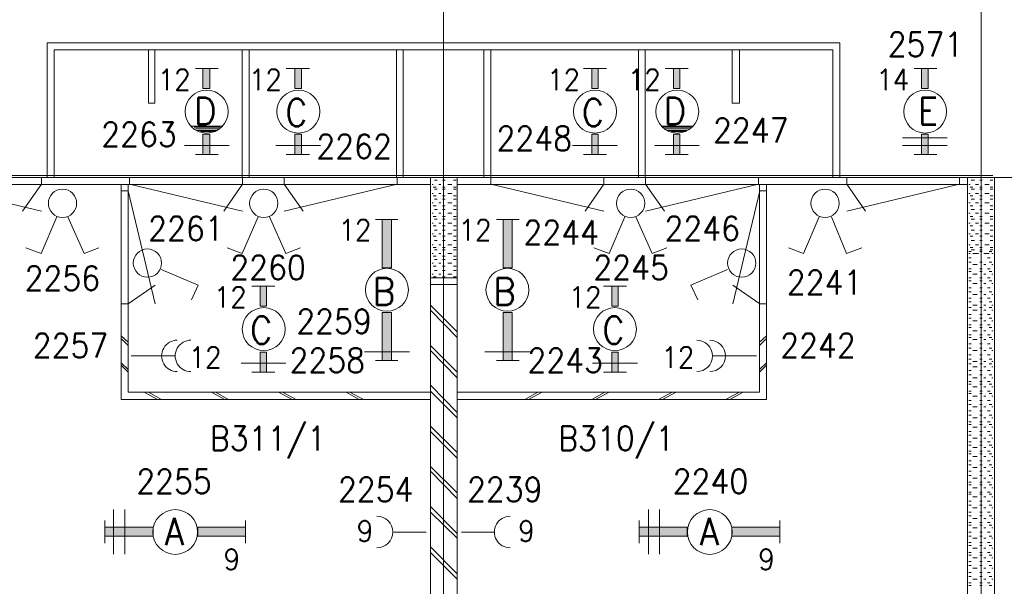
# Model space of a CAD drawing. Header units: metres. Extents: x -119 to 0, y 0 to 84.
# Tile 47 of 53: x -23.79 to -16.47, y 44.86 to 49.07. Entities that reach past the tile are written whole.
import ezdxf
from ezdxf.enums import TextEntityAlignment as Align

# ---------------------------------------------------------------- set-up
doc = ezdxf.new("R2010")
doc.units = ezdxf.units.M
doc.header["$MEASUREMENT"] = 0
doc.layers.add('Level 1', color=1, linetype='Continuous', lineweight=0)
doc.styles.add('Style-STANDARD', font='STANDARD.shx')

# ---------------------------------------------------------------- blocks, each defined once
blk = doc.blocks.new('FCADEL')
at = {"layer": 'Level 1', "color": 1, "linetype": 'Continuous', "lineweight": 0}
blk.add_circle((0, 0), 1, dxfattribs=at)
blk = doc.blocks.new('FCADE0')
at = {"layer": 'Level 1', "color": 1, "linetype": 'Continuous', "lineweight": 0}
blk.add_circle((0, 0), 1, dxfattribs=at)

msp = doc.modelspace()

# ---------------------------------------------------------------- linework, layer by layer
at = {"layer": 'Level 1', "color": 11, "linetype": 'Continuous', "lineweight": 0}
for p, q in [((-20.641, 62.0781), (-20.641, 35.362)), ((-16.6412, 62.0781), (-16.6412, 35.362)), ((-106.4536, 47.8994), (-6.9068, 47.8994))]:
    msp.add_line(p, q, dxfattribs=at)
at = {"layer": 'Level 1', "color": 1, "linetype": 'Continuous', "lineweight": 0}
for p, q in [((-23.5882, 47.8994), (-23.5882, 48.9013)), ((-23.5882, 48.9013), (-17.6937, 48.9013)), ((-17.6937, 47.8994), (-17.6937, 48.9013)), ((-23.5375, 47.8994), (-23.5375, 48.8506)), ((-23.5375, 48.8506), (-17.7444, 48.8506)), ((-22.8358, 48.8506), (-22.8358, 48.453)), ((-22.789, 48.453), (-22.789, 48.8506)), ((-22.138, 47.8994), (-22.138, 48.8506)), ((-22.0873, 47.8994), (-22.0873, 48.8506)), ((-20.9918, 47.8994), (-20.9918, 48.8506)), ((-20.9412, 47.8994), (-20.9412, 48.8506)), ((-20.3408, 47.8994), (-20.3408, 48.8506)), ((-20.2901, 47.8994), (-20.2901, 48.8506)), ((-19.1908, 47.8994), (-19.1908, 48.8506)), ((-19.1401, 47.8994), (-19.1401, 48.8506)), ((-18.4929, 48.453), (-18.4929, 48.8506)), ((-18.4384, 48.8506), (-18.4384, 48.453)), ((-17.7444, 47.8994), (-17.7444, 48.8506)), ((-22.3173, 48.7103), (-22.485, 48.7103)), ((-21.639, 48.7103), (-21.8105, 48.7103)), ((-19.4286, 48.7103), (-19.6001, 48.7103)), ((-18.8204, 48.7103), (-18.9919, 48.7103)), ((-17.1402, 48.7103), (-16.9725, 48.7103)), ((-22.8358, 48.453), (-22.789, 48.453)), ((-18.4384, 48.453), (-18.4929, 48.453)), ((-22.29, 48.2815), (-22.5161, 48.2815)), ((-22.3017, 48.2737), (-22.4966, 48.2737)), ((-18.7892, 48.2815), (-19.0231, 48.2815)), ((-18.8009, 48.2737), (-19.0036, 48.2737)), ((-22.3056, 48.262), (-22.485, 48.262)), ((-22.3251, 48.2503), (-22.4772, 48.2503)), ((-22.3368, 48.2425), (-22.4499, 48.2425)), ((-18.8126, 48.262), (-18.9919, 48.262)), ((-18.8321, 48.2503), (-18.9802, 48.2503)), ((-18.8438, 48.2425), (-18.9491, 48.2425)), ((-17.2259, 48.1957), (-16.8946, 48.1957)), ((-22.2354, 48.1372), (-22.5668, 48.1372)), ((-21.5571, 48.1372), (-21.8885, 48.1372)), ((-19.3506, 48.1372), (-19.682, 48.1372)), ((-18.7385, 48.1372), (-19.0699, 48.1372)), ((-17.2259, 48.1372), (-16.8946, 48.1372)), ((-22.3173, 48.071), (-22.485, 48.071)), ((-21.639, 48.071), (-21.8105, 48.071)), ((-19.4286, 48.071), (-19.6001, 48.071)), ((-18.8204, 48.071), (-18.9919, 48.071)), ((-17.1402, 48.071), (-16.9725, 48.071)), ((-36.585, 47.9154), (-16.5546, 47.9154)), ((-23.6318, 47.8996), (-23.6318, 47.8496)), ((-22.9759, 47.8996), (-22.9759, 47.8496)), ((-22.1359, 47.8996), (-22.1359, 47.8496)), ((-21.8261, 47.8996), (-21.8261, 47.8496)), ((-20.9861, 47.8996), (-20.9861, 47.8496)), ((-20.7384, 40.5196), (-20.7384, 47.8994)), ((-20.5396, 40.5196), (-20.5396, 47.8994)), ((-20.2879, 47.8996), (-20.2879, 47.8496)), ((-19.4478, 47.8996), (-19.4478, 47.8496)), ((-19.1381, 47.8996), (-19.1381, 47.8496)), ((-18.2981, 47.8996), (-18.2981, 47.8496)), ((-17.6422, 47.8996), (-17.6422, 47.8496)), ((-16.8022, 47.8996), (-16.8022, 47.8496)), ((-16.7425, 40.5664), (-16.7425, 47.8994)), ((-16.5437, 40.5196), (-16.5437, 47.8994)), ((-24.5355, 47.8487), (-20.7384, 47.8487)), ((-24.4718, 47.8496), (-23.6318, 47.6496)), ((-23.6318, 47.8496), (-23.7718, 47.6496)), ((-23.0385, 46.2504), (-23.0385, 47.8487)), ((-22.9879, 46.3049), (-22.9879, 47.8487)), ((-22.9759, 47.8496), (-22.1359, 47.6496)), ((-22.1359, 47.8496), (-22.2759, 47.6496)), ((-20.9861, 47.8496), (-21.8261, 47.6496)), ((-21.8261, 47.8496), (-21.6861, 47.6496)), ((-20.719, 47.8487), (-20.7267, 47.8487)), ((-20.6956, 47.8292), (-20.719, 47.8292)), ((-20.6878, 47.8799), (-20.7073, 47.8799)), ((-20.6605, 47.8487), (-20.6761, 47.8487)), ((-20.6293, 47.8799), (-20.6488, 47.8799)), ((-20.6293, 47.8292), (-20.6488, 47.8292)), ((-20.5786, 47.8487), (-20.6098, 47.8487)), ((-20.5474, 47.8799), (-20.5669, 47.8799)), ((-20.5474, 47.8292), (-20.5669, 47.8292)), ((-20.5396, 47.8487), (-16.7425, 47.8487)), ((-20.2879, 47.8496), (-19.4478, 47.6496)), ((-19.4478, 47.8496), (-19.5878, 47.6496)), ((-18.2981, 47.8496), (-19.1381, 47.6496)), ((-19.1381, 47.8496), (-18.9981, 47.6496)), ((-18.2902, 46.3049), (-18.2902, 47.8487)), ((-18.2395, 46.2504), (-18.2395, 47.8487)), ((-16.8022, 47.8496), (-17.6422, 47.6496)), ((-17.6422, 47.8496), (-17.5022, 47.6496)), ((-16.723, 47.8487), (-16.7347, 47.8487)), ((-16.7035, 47.8292), (-16.723, 47.8292)), ((-16.6918, 47.8799), (-16.7152, 47.8799)), ((-16.6607, 47.8487), (-16.6841, 47.8487)), ((-16.6334, 47.8799), (-16.6529, 47.8799)), ((-16.6334, 47.8292), (-16.6529, 47.8292)), ((-16.5827, 47.8487), (-16.6139, 47.8487)), ((-16.5554, 47.8799), (-16.5749, 47.8799)), ((-16.5554, 47.8292), (-16.5749, 47.8292)), ((-23.0359, 47.8), (-22.9858, 47.8)), ((-22.9858, 47.8), (-22.7859, 46.96)), ((-20.719, 47.7825), (-20.7267, 47.7825)), ((-20.6956, 47.763), (-20.719, 47.763)), ((-20.6878, 47.8136), (-20.7073, 47.8136)), ((-20.6605, 47.7825), (-20.6761, 47.7825)), ((-20.6293, 47.8136), (-20.6488, 47.8136)), ((-20.6293, 47.763), (-20.6488, 47.763)), ((-20.5786, 47.7825), (-20.6098, 47.7825)), ((-20.5474, 47.8136), (-20.5669, 47.8136)), ((-20.5474, 47.763), (-20.5669, 47.763)), ((-18.2881, 47.8), (-18.4881, 46.96)), ((-18.2381, 47.8), (-18.2881, 47.8)), ((-16.723, 47.7825), (-16.7347, 47.7825)), ((-16.7035, 47.763), (-16.723, 47.763)), ((-16.6918, 47.8136), (-16.7152, 47.8136)), ((-16.6607, 47.7825), (-16.6841, 47.7825)), ((-16.6334, 47.8136), (-16.6529, 47.8136)), ((-16.6334, 47.763), (-16.6529, 47.763)), ((-16.5827, 47.7825), (-16.6139, 47.7825)), ((-16.5554, 47.8136), (-16.5749, 47.8136)), ((-16.5554, 47.763), (-16.5749, 47.763)), ((-20.719, 47.7123), (-20.7267, 47.7123)), ((-20.6956, 47.6889), (-20.719, 47.6889)), ((-20.6878, 47.7396), (-20.7073, 47.7396)), ((-20.6605, 47.7123), (-20.6761, 47.7123)), ((-20.6293, 47.7396), (-20.6488, 47.7396)), ((-20.6293, 47.6889), (-20.6488, 47.6889)), ((-20.5786, 47.7123), (-20.6098, 47.7123)), ((-20.5474, 47.7396), (-20.5669, 47.7396)), ((-20.5474, 47.6889), (-20.5669, 47.6889)), ((-16.723, 47.7123), (-16.7347, 47.7123)), ((-16.7035, 47.6889), (-16.723, 47.6889)), ((-16.6918, 47.7396), (-16.7152, 47.7396)), ((-16.6607, 47.7123), (-16.6841, 47.7123)), ((-16.6334, 47.7396), (-16.6529, 47.7396)), ((-16.6334, 47.6889), (-16.6529, 47.6889)), ((-16.5827, 47.7123), (-16.6139, 47.7123)), ((-16.5554, 47.7396), (-16.5749, 47.7396)), ((-16.5554, 47.6889), (-16.5749, 47.6889)), ((-23.518, 47.607), (-23.635, 47.3341)), ((-23.4362, 47.607), (-23.3153, 47.3341)), ((-22.021, 47.607), (-22.138, 47.3341)), ((-21.9353, 47.607), (-21.8144, 47.3341)), ((-20.719, 47.6343), (-20.7267, 47.6343)), ((-20.6956, 47.6109), (-20.719, 47.6109)), ((-20.6878, 47.6616), (-20.7073, 47.6616)), ((-20.6605, 47.6343), (-20.6761, 47.6343)), ((-20.6293, 47.6616), (-20.6488, 47.6616)), ((-20.6293, 47.6109), (-20.6488, 47.6109)), ((-20.5786, 47.6343), (-20.6098, 47.6343)), ((-20.5474, 47.6616), (-20.5669, 47.6616)), ((-20.5474, 47.6109), (-20.5669, 47.6109)), ((-19.2921, 47.607), (-19.4091, 47.3341)), ((-19.2102, 47.607), (-19.0894, 47.3341)), ((-17.8458, 47.607), (-17.9627, 47.3341)), ((-17.7561, 47.607), (-17.6431, 47.3341)), ((-16.723, 47.6343), (-16.7347, 47.6343)), ((-16.7035, 47.6109), (-16.723, 47.6109)), ((-16.6918, 47.6616), (-16.7152, 47.6616)), ((-16.6607, 47.6343), (-16.6841, 47.6343)), ((-16.6334, 47.6616), (-16.6529, 47.6616)), ((-16.6334, 47.6109), (-16.6529, 47.6109)), ((-16.5827, 47.6343), (-16.6139, 47.6343)), ((-16.5554, 47.6616), (-16.5749, 47.6616)), ((-16.5554, 47.6109), (-16.5749, 47.6109)), ((-21.1478, 47.5875), (-20.9801, 47.5875)), ((-20.719, 47.5603), (-20.7267, 47.5603)), ((-20.6956, 47.5408), (-20.719, 47.5408)), ((-20.6878, 47.5914), (-20.7073, 47.5914)), ((-20.6605, 47.5603), (-20.6761, 47.5603)), ((-20.6293, 47.5914), (-20.6488, 47.5914)), ((-20.6293, 47.5408), (-20.6488, 47.5408)), ((-20.5786, 47.5603), (-20.6098, 47.5603)), ((-20.5474, 47.5914), (-20.5669, 47.5914)), ((-20.5474, 47.5408), (-20.5669, 47.5408)), ((-20.2472, 47.5875), (-20.0796, 47.5875)), ((-16.723, 47.5603), (-16.7347, 47.5603)), ((-16.7035, 47.5408), (-16.723, 47.5408)), ((-16.6918, 47.5914), (-16.7152, 47.5914)), ((-16.6607, 47.5603), (-16.6841, 47.5603)), ((-16.6334, 47.5914), (-16.6529, 47.5914)), ((-16.6334, 47.5408), (-16.6529, 47.5408)), ((-16.5827, 47.5603), (-16.6139, 47.5603)), ((-16.5554, 47.5914), (-16.5749, 47.5914)), ((-16.5554, 47.5408), (-16.5749, 47.5408)), ((-20.719, 47.4823), (-20.7267, 47.4823)), ((-20.6956, 47.4628), (-20.719, 47.4628)), ((-20.6878, 47.5096), (-20.7073, 47.5096)), ((-20.6605, 47.4823), (-20.6761, 47.4823)), ((-20.6293, 47.5096), (-20.6488, 47.5096)), ((-20.6293, 47.4628), (-20.6488, 47.4628)), ((-20.5786, 47.4823), (-20.6098, 47.4823)), ((-20.5474, 47.5096), (-20.5669, 47.5096)), ((-20.5474, 47.4628), (-20.5669, 47.4628)), ((-16.723, 47.4823), (-16.7347, 47.4823)), ((-16.7035, 47.4628), (-16.723, 47.4628)), ((-16.6918, 47.5096), (-16.7152, 47.5096)), ((-16.6607, 47.4823), (-16.6841, 47.4823)), ((-16.6334, 47.5096), (-16.6529, 47.5096)), ((-16.6334, 47.4628), (-16.6529, 47.4628)), ((-16.5827, 47.4823), (-16.6139, 47.4823)), ((-16.5554, 47.5096), (-16.5749, 47.5096)), ((-16.5554, 47.4628), (-16.5749, 47.4628)), ((-20.719, 47.4004), (-20.7267, 47.4004)), ((-20.6878, 47.4316), (-20.7073, 47.4316)), ((-20.6605, 47.4004), (-20.6761, 47.4004)), ((-20.6293, 47.4316), (-20.6488, 47.4316)), ((-20.5786, 47.4004), (-20.6098, 47.4004)), ((-20.5474, 47.4316), (-20.5669, 47.4316)), ((-16.723, 47.4004), (-16.7347, 47.4004)), ((-16.6918, 47.4316), (-16.7152, 47.4316)), ((-16.6607, 47.4004), (-16.6841, 47.4004)), ((-16.6334, 47.4316), (-16.6529, 47.4316)), ((-16.5827, 47.4004), (-16.6139, 47.4004)), ((-16.5554, 47.4316), (-16.5749, 47.4316)), ((-23.635, 47.3341), (-23.748, 47.377)), ((-23.3153, 47.3341), (-23.2062, 47.377)), ((-22.138, 47.3341), (-22.251, 47.377)), ((-21.8144, 47.3341), (-21.7053, 47.377)), ((-20.719, 47.3341), (-20.7267, 47.3341)), ((-20.6956, 47.3809), (-20.719, 47.3809)), ((-20.6956, 47.3146), (-20.719, 47.3146)), ((-20.6878, 47.3614), (-20.7073, 47.3614)), ((-20.6605, 47.3341), (-20.6761, 47.3341)), ((-20.6293, 47.3809), (-20.6488, 47.3809)), ((-20.6293, 47.3614), (-20.6488, 47.3614)), ((-20.6293, 47.3146), (-20.6488, 47.3146)), ((-20.5786, 47.3341), (-20.6098, 47.3341)), ((-20.5474, 47.3809), (-20.5669, 47.3809)), ((-20.5474, 47.3614), (-20.5669, 47.3614)), ((-20.5474, 47.3146), (-20.5669, 47.3146)), ((-19.4091, 47.3341), (-19.5221, 47.377)), ((-19.0894, 47.3341), (-18.9802, 47.377)), ((-17.9627, 47.3341), (-18.0758, 47.377)), ((-17.6431, 47.3341), (-17.53, 47.377)), ((-16.7347, 47.3497), (-16.7152, 47.3497)), ((-16.723, 47.3341), (-16.7347, 47.3341)), ((-16.7035, 47.3809), (-16.723, 47.3809)), ((-16.6918, 47.3614), (-16.7152, 47.3614)), ((-16.7035, 47.3341), (-16.6724, 47.3341)), ((-16.6607, 47.3341), (-16.6841, 47.3341)), ((-16.6334, 47.3809), (-16.6529, 47.3809)), ((-16.6334, 47.3614), (-16.6529, 47.3614)), ((-16.6529, 47.3497), (-16.6334, 47.3497)), ((-16.6217, 47.3341), (-16.6061, 47.3341)), ((-16.5827, 47.3341), (-16.6139, 47.3341)), ((-16.5827, 47.3497), (-16.5632, 47.3497)), ((-16.5554, 47.3809), (-16.5749, 47.3809)), ((-16.5554, 47.3614), (-16.5749, 47.3614)), ((-16.5632, 47.3341), (-16.5554, 47.3341)), ((-20.719, 47.264), (-20.7267, 47.264)), ((-20.6956, 47.2406), (-20.719, 47.2406)), ((-20.6878, 47.2913), (-20.7073, 47.2913)), ((-20.6605, 47.264), (-20.6761, 47.264)), ((-20.6293, 47.2913), (-20.6488, 47.2913)), ((-20.6293, 47.2406), (-20.6488, 47.2406)), ((-20.5786, 47.264), (-20.6098, 47.264)), ((-20.5474, 47.2913), (-20.5669, 47.2913)), ((-20.5474, 47.2406), (-20.5669, 47.2406)), ((-16.7347, 47.303), (-16.7152, 47.303)), ((-16.7347, 47.2718), (-16.7152, 47.2718)), ((-16.7035, 47.2523), (-16.6724, 47.2523)), ((-16.6529, 47.2718), (-16.6334, 47.2718)), ((-16.6217, 47.2523), (-16.6061, 47.2523)), ((-16.5944, 47.303), (-16.5749, 47.303)), ((-16.5827, 47.2718), (-16.5632, 47.2718)), ((-16.5632, 47.2523), (-16.5554, 47.2523)), ((-22.7422, 47.2172), (-22.4655, 47.1002)), ((-20.719, 47.1821), (-20.7267, 47.1821)), ((-20.6878, 47.2094), (-20.7073, 47.2094)), ((-20.6605, 47.1821), (-20.6761, 47.1821)), ((-20.6293, 47.2094), (-20.6488, 47.2094)), ((-20.5786, 47.1821), (-20.6098, 47.1821)), ((-20.5474, 47.2094), (-20.5669, 47.2094)), ((-18.528, 47.2172), (-18.8009, 47.1002)), ((-16.7347, 47.2211), (-16.7152, 47.2211)), ((-16.7347, 47.2016), (-16.7152, 47.2016)), ((-16.7035, 47.1821), (-16.6724, 47.1821)), ((-16.6529, 47.2211), (-16.6334, 47.2211)), ((-16.6529, 47.2016), (-16.6334, 47.2016)), ((-16.6217, 47.1821), (-16.6061, 47.1821)), ((-16.5944, 47.2211), (-16.5749, 47.2211)), ((-16.5827, 47.2016), (-16.5632, 47.2016)), ((-16.5632, 47.1821), (-16.5554, 47.1821)), ((-22.9858, 46.96), (-22.7859, 47.1)), ((-22.4655, 47.1002), (-22.5161, 46.9911)), ((-20.5396, 47.1548), (-20.7384, 47.1548)), ((-20.5396, 47.1041), (-20.7384, 47.1041)), ((-20.6956, 47.1626), (-20.719, 47.1626)), ((-20.6293, 47.1626), (-20.6488, 47.1626)), ((-20.5474, 47.1626), (-20.5669, 47.1626)), ((-18.8009, 47.1002), (-18.7502, 46.9911)), ((-18.2881, 46.96), (-18.4881, 47.1)), ((-16.7347, 47.1548), (-16.7152, 47.1548)), ((-16.7347, 47.1314), (-16.7152, 47.1314)), ((-16.7035, 47.1119), (-16.6724, 47.1119)), ((-16.6529, 47.1548), (-16.6334, 47.1548)), ((-16.6529, 47.1314), (-16.6334, 47.1314)), ((-16.6217, 47.1119), (-16.6061, 47.1119)), ((-16.5944, 47.1548), (-16.5749, 47.1548)), ((-16.5827, 47.1314), (-16.5632, 47.1314)), ((-16.5632, 47.1119), (-16.5554, 47.1119)), ((-21.8963, 47.0924), (-22.0678, 47.0924)), ((-19.2804, 47.0924), (-19.452, 47.0924)), ((-16.7347, 47.0807), (-16.7152, 47.0807)), ((-16.7347, 47.0496), (-16.7152, 47.0496)), ((-16.7035, 47.0301), (-16.6724, 47.0301)), ((-16.6529, 47.0807), (-16.6334, 47.0807)), ((-16.6529, 47.0496), (-16.6334, 47.0496)), ((-16.6217, 47.0301), (-16.6061, 47.0301)), ((-16.5944, 47.0807), (-16.5749, 47.0807)), ((-16.5827, 47.0496), (-16.5632, 47.0496)), ((-16.5632, 47.0301), (-16.5554, 47.0301)), ((-23.0359, 46.96), (-22.9858, 46.96)), ((-20.5396, 46.7533), (-20.7384, 46.9521)), ((-18.2381, 46.96), (-18.2881, 46.96)), ((-16.7347, 47.0028), (-16.7152, 47.0028)), ((-16.7347, 46.9755), (-16.7152, 46.9755)), ((-16.7035, 46.9521), (-16.6724, 46.9521)), ((-16.6529, 47.0028), (-16.6334, 47.0028)), ((-16.6529, 46.9755), (-16.6334, 46.9755)), ((-16.6217, 46.9521), (-16.6061, 46.9521)), ((-16.5944, 47.0028), (-16.5749, 47.0028)), ((-16.5827, 46.9755), (-16.5632, 46.9755)), ((-16.5632, 46.9521), (-16.5554, 46.9521)), ((-20.5396, 46.7104), (-20.7384, 46.9131)), ((-16.7347, 46.9326), (-16.7152, 46.9326)), ((-16.7347, 46.8819), (-16.7152, 46.8819)), ((-16.7035, 46.9131), (-16.6724, 46.9131)), ((-16.6529, 46.9326), (-16.6334, 46.9326)), ((-16.6529, 46.8819), (-16.6334, 46.8819)), ((-16.6217, 46.9131), (-16.6061, 46.9131)), ((-16.5944, 46.8819), (-16.5749, 46.8819)), ((-16.5827, 46.9326), (-16.5632, 46.9326)), ((-16.5632, 46.9131), (-16.5554, 46.9131)), ((-16.7347, 46.8546), (-16.7152, 46.8546)), ((-16.7347, 46.804), (-16.7152, 46.804)), ((-16.7035, 46.8351), (-16.6724, 46.8351)), ((-16.6529, 46.8546), (-16.6334, 46.8546)), ((-16.6529, 46.804), (-16.6334, 46.804)), ((-16.6217, 46.8351), (-16.6061, 46.8351)), ((-16.5944, 46.804), (-16.5749, 46.804)), ((-16.5827, 46.8546), (-16.5632, 46.8546)), ((-16.5632, 46.8351), (-16.5554, 46.8351)), ((-16.7347, 46.7845), (-16.7152, 46.7845)), ((-16.7347, 46.7299), (-16.7152, 46.7299)), ((-16.7035, 46.7611), (-16.6724, 46.7611)), ((-16.6529, 46.7845), (-16.6334, 46.7845)), ((-16.6529, 46.7299), (-16.6334, 46.7299)), ((-16.6217, 46.7611), (-16.6061, 46.7611)), ((-16.5944, 46.7299), (-16.5749, 46.7299)), ((-16.5827, 46.7845), (-16.5632, 46.7845)), ((-16.5632, 46.7611), (-16.5554, 46.7611)), ((-22.9879, 46.6753), (-23.0385, 46.7221)), ((-22.9879, 46.6519), (-23.0385, 46.7026)), ((-18.2902, 46.6753), (-18.2395, 46.7221)), ((-18.2902, 46.6519), (-18.2395, 46.7026)), ((-16.7347, 46.7104), (-16.7152, 46.7104)), ((-16.7347, 46.6636), (-16.7152, 46.6636)), ((-16.7035, 46.6948), (-16.6724, 46.6948)), ((-16.6529, 46.7104), (-16.6334, 46.7104)), ((-16.6529, 46.6636), (-16.6334, 46.6636)), ((-16.6217, 46.6948), (-16.6061, 46.6948)), ((-16.5944, 46.6636), (-16.5749, 46.6636)), ((-16.5827, 46.7104), (-16.5632, 46.7104)), ((-16.5632, 46.6948), (-16.5554, 46.6948)), ((-20.8944, 46.6051), (-21.2296, 46.6051)), ((-20.5396, 46.4531), (-20.7384, 46.6519)), ((-20.5396, 46.4102), (-20.7384, 46.6129)), ((-19.9977, 46.6051), (-20.333, 46.6051)), ((-16.7347, 46.6324), (-16.7152, 46.6324)), ((-16.7347, 46.5817), (-16.7152, 46.5817)), ((-16.7035, 46.6129), (-16.6724, 46.6129)), ((-16.6529, 46.6324), (-16.6334, 46.6324)), ((-16.6529, 46.5817), (-16.6334, 46.5817)), ((-16.6217, 46.6129), (-16.6061, 46.6129)), ((-16.5944, 46.5817), (-16.5749, 46.5817)), ((-16.5827, 46.6324), (-16.5632, 46.6324)), ((-16.5632, 46.6129), (-16.5554, 46.6129)), ((-22.9879, 46.4726), (-23.0385, 46.5233)), ((-22.637, 46.5739), (-22.9645, 46.5739)), ((-21.8144, 46.5194), (-22.1458, 46.5194)), ((-21.1478, 46.5389), (-20.9801, 46.5389)), ((-20.2472, 46.5389), (-20.0796, 46.5389)), ((-19.1985, 46.5194), (-19.5338, 46.5194)), ((-18.6372, 46.5739), (-18.3136, 46.5739)), ((-18.2902, 46.4726), (-18.2395, 46.5233)), ((-16.7347, 46.5505), (-16.7152, 46.5505)), ((-16.7347, 46.5155), (-16.7152, 46.5155)), ((-16.7035, 46.5311), (-16.6724, 46.5311)), ((-16.6529, 46.5505), (-16.6334, 46.5505)), ((-16.6529, 46.5155), (-16.6334, 46.5155)), ((-16.6217, 46.5311), (-16.6061, 46.5311)), ((-16.5827, 46.5505), (-16.5632, 46.5505)), ((-16.5827, 46.5155), (-16.5632, 46.5155)), ((-16.5632, 46.5311), (-16.5554, 46.5311)), ((-22.9879, 46.4531), (-23.0385, 46.5038)), ((-21.8963, 46.4531), (-22.0678, 46.4531)), ((-19.2804, 46.4531), (-19.452, 46.4531)), ((-18.2902, 46.4531), (-18.2395, 46.5038)), ((-16.7347, 46.4648), (-16.7152, 46.4648)), ((-16.7035, 46.4921), (-16.6724, 46.4921)), ((-16.6529, 46.4648), (-16.6334, 46.4648)), ((-16.6217, 46.4921), (-16.6061, 46.4921)), ((-16.5944, 46.4648), (-16.5749, 46.4648)), ((-16.5632, 46.4921), (-16.5554, 46.4921)), ((-16.7347, 46.4336), (-16.7152, 46.4336)), ((-16.7347, 46.3829), (-16.7152, 46.3829)), ((-16.7347, 46.3634), (-16.7152, 46.3634)), ((-16.7035, 46.4102), (-16.6724, 46.4102)), ((-16.6529, 46.4336), (-16.6334, 46.4336)), ((-16.6529, 46.3829), (-16.6334, 46.3829)), ((-16.6529, 46.3634), (-16.6334, 46.3634)), ((-16.6217, 46.4102), (-16.6061, 46.4102)), ((-16.5944, 46.3829), (-16.5749, 46.3829)), ((-16.5827, 46.4336), (-16.5632, 46.4336)), ((-16.5827, 46.3634), (-16.5632, 46.3634)), ((-16.5632, 46.4102), (-16.5554, 46.4102)), ((-20.7384, 46.3049), (-22.9879, 46.3049)), ((-22.7695, 46.2504), (-22.867, 46.3049)), ((-22.7383, 46.2504), (-22.8358, 46.3049)), ((-22.2666, 46.2504), (-22.368, 46.3049)), ((-22.2393, 46.2504), (-22.3368, 46.3049)), ((-21.7676, 46.2504), (-21.869, 46.3049)), ((-21.7364, 46.2504), (-21.8378, 46.3049)), ((-21.2686, 46.2504), (-21.3661, 46.3049)), ((-21.2374, 46.2504), (-21.3388, 46.3049)), ((-20.5396, 46.1529), (-20.7384, 46.3556)), ((-20.5396, 46.1139), (-20.7384, 46.3127)), ((-20.5396, 46.3049), (-18.2902, 46.3049)), ((-20.0367, 46.2504), (-19.9393, 46.3049)), ((-20.0094, 46.2504), (-19.9081, 46.3049)), ((-19.5377, 46.2504), (-19.4403, 46.3049)), ((-19.5104, 46.2504), (-19.4091, 46.3049)), ((-19.0426, 46.2504), (-18.9413, 46.3049)), ((-19.0114, 46.2504), (-18.9101, 46.3049)), ((-18.5436, 46.2504), (-18.4384, 46.3049)), ((-18.5124, 46.2504), (-18.4111, 46.3049)), ((-16.7347, 46.3127), (-16.7152, 46.3127)), ((-16.7347, 46.2933), (-16.7152, 46.2933)), ((-16.7035, 46.3439), (-16.6724, 46.3439)), ((-16.6529, 46.3127), (-16.6334, 46.3127)), ((-16.6529, 46.2933), (-16.6334, 46.2933)), ((-16.6217, 46.3439), (-16.6061, 46.3439)), ((-16.5944, 46.3127), (-16.5749, 46.3127)), ((-16.5827, 46.2933), (-16.5632, 46.2933)), ((-16.5632, 46.3439), (-16.5554, 46.3439)), ((-20.7384, 46.2504), (-23.0385, 46.2504)), ((-20.5396, 46.2504), (-18.2395, 46.2504)), ((-16.7347, 46.2426), (-16.7152, 46.2426)), ((-16.7035, 46.2738), (-16.6724, 46.2738)), ((-16.6529, 46.2426), (-16.6334, 46.2426)), ((-16.6217, 46.2738), (-16.6061, 46.2738)), ((-16.5944, 46.2426), (-16.5749, 46.2426)), ((-16.5632, 46.2738), (-16.5554, 46.2738)), ((-16.7347, 46.2114), (-16.7152, 46.2114)), ((-16.7347, 46.1646), (-16.7152, 46.1646)), ((-16.7035, 46.1958), (-16.6724, 46.1958)), ((-16.6529, 46.2114), (-16.6334, 46.2114)), ((-16.6529, 46.1646), (-16.6334, 46.1646)), ((-16.6217, 46.1958), (-16.6061, 46.1958)), ((-16.5944, 46.1646), (-16.5749, 46.1646)), ((-16.5827, 46.2114), (-16.5632, 46.2114)), ((-16.5632, 46.1958), (-16.5554, 46.1958)), ((-16.7347, 46.1334), (-16.7152, 46.1334)), ((-16.7347, 46.0827), (-16.7152, 46.0827)), ((-16.7035, 46.1139), (-16.6724, 46.1139)), ((-16.6529, 46.1334), (-16.6334, 46.1334)), ((-16.6529, 46.0827), (-16.6334, 46.0827)), ((-16.6217, 46.1139), (-16.6061, 46.1139)), ((-16.5944, 46.0827), (-16.5749, 46.0827)), ((-16.5827, 46.1334), (-16.5632, 46.1334)), ((-16.5632, 46.1139), (-16.5554, 46.1139)), ((-20.5396, 45.8566), (-20.7384, 46.0515)), ((-20.5396, 45.8137), (-20.7384, 46.0126)), ((-16.7347, 46.0632), (-16.7152, 46.0632)), ((-16.7347, 46.0126), (-16.7152, 46.0126)), ((-16.7035, 46.0437), (-16.6724, 46.0437)), ((-16.6529, 46.0632), (-16.6334, 46.0632)), ((-16.6529, 46.0126), (-16.6334, 46.0126)), ((-16.6217, 46.0437), (-16.6061, 46.0437)), ((-16.5944, 46.0126), (-16.5749, 46.0126)), ((-16.5827, 46.0632), (-16.5632, 46.0632)), ((-16.5632, 46.0437), (-16.5554, 46.0437)), ((-16.7347, 45.9853), (-16.7152, 45.9853)), ((-16.7347, 45.9346), (-16.7152, 45.9346)), ((-16.7035, 45.9619), (-16.6724, 45.9619)), ((-16.6529, 45.9853), (-16.6334, 45.9853)), ((-16.6529, 45.9346), (-16.6334, 45.9346)), ((-16.6217, 45.9619), (-16.6061, 45.9619)), ((-16.5944, 45.9346), (-16.5749, 45.9346)), ((-16.5827, 45.9853), (-16.5632, 45.9853)), ((-16.5632, 45.9619), (-16.5554, 45.9619)), ((-16.7347, 45.9112), (-16.7152, 45.9112)), ((-16.7347, 45.8644), (-16.7152, 45.8644)), ((-16.7035, 45.8917), (-16.6724, 45.8917)), ((-16.6529, 45.9112), (-16.6334, 45.9112)), ((-16.6529, 45.8644), (-16.6334, 45.8644)), ((-16.6217, 45.8917), (-16.6061, 45.8917)), ((-16.5944, 45.8644), (-16.5749, 45.8644)), ((-16.5827, 45.9112), (-16.5632, 45.9112)), ((-16.5632, 45.8917), (-16.5554, 45.8917)), ((-16.7347, 45.8449), (-16.7152, 45.8449)), ((-16.7347, 45.7942), (-16.7152, 45.7942)), ((-16.7035, 45.8254), (-16.6724, 45.8254)), ((-16.6529, 45.8449), (-16.6334, 45.8449)), ((-16.6529, 45.7942), (-16.6334, 45.7942)), ((-16.6217, 45.8254), (-16.6061, 45.8254)), ((-16.5944, 45.7942), (-16.5749, 45.7942)), ((-16.5827, 45.8449), (-16.5632, 45.8449)), ((-16.5632, 45.8254), (-16.5554, 45.8254)), ((-20.5396, 45.5564), (-20.7384, 45.7514)), ((-20.5396, 45.5136), (-20.7384, 45.7163)), ((-16.7347, 45.7631), (-16.7152, 45.7631)), ((-16.7347, 45.7163), (-16.7152, 45.7163)), ((-16.7035, 45.7436), (-16.6724, 45.7436)), ((-16.6529, 45.7631), (-16.6334, 45.7631)), ((-16.6529, 45.7163), (-16.6334, 45.7163)), ((-16.6217, 45.7436), (-16.6061, 45.7436)), ((-16.5944, 45.7163), (-16.5749, 45.7163)), ((-16.5827, 45.7631), (-16.5632, 45.7631)), ((-16.5632, 45.7436), (-16.5554, 45.7436)), ((-16.7347, 45.6851), (-16.7152, 45.6851)), ((-16.7347, 45.6344), (-16.7152, 45.6344)), ((-16.7035, 45.6656), (-16.6724, 45.6656)), ((-16.6529, 45.6851), (-16.6334, 45.6851)), ((-16.6529, 45.6344), (-16.6334, 45.6344)), ((-16.6217, 45.6656), (-16.6061, 45.6656)), ((-16.5944, 45.6344), (-16.5749, 45.6344)), ((-16.5827, 45.6851), (-16.5632, 45.6851)), ((-16.5632, 45.6656), (-16.5554, 45.6656)), ((-16.7347, 45.6149), (-16.7152, 45.6149)), ((-16.7347, 45.5603), (-16.7152, 45.5603)), ((-16.7035, 45.5915), (-16.6724, 45.5915)), ((-16.6529, 45.6149), (-16.6334, 45.6149)), ((-16.6529, 45.5603), (-16.6334, 45.5603)), ((-16.6217, 45.5915), (-16.6061, 45.5915)), ((-16.5944, 45.5603), (-16.5749, 45.5603)), ((-16.5827, 45.6149), (-16.5632, 45.6149)), ((-16.5632, 45.5915), (-16.5554, 45.5915)), ((-16.7347, 45.5447), (-16.7152, 45.5447)), ((-16.7347, 45.4941), (-16.7152, 45.4941)), ((-16.7035, 45.5253), (-16.6724, 45.5253)), ((-16.6529, 45.5447), (-16.6334, 45.5447)), ((-16.6529, 45.4941), (-16.6334, 45.4941)), ((-16.6217, 45.5253), (-16.6061, 45.5253)), ((-16.5944, 45.4941), (-16.5749, 45.4941)), ((-16.5827, 45.5447), (-16.5632, 45.5447)), ((-16.5632, 45.5253), (-16.5554, 45.5253)), ((-23.097, 45.1003), (-23.097, 45.4317)), ((-23.0112, 45.1003), (-23.0112, 45.4317)), ((-20.5396, 45.2524), (-20.7384, 45.4551)), ((-20.5396, 45.2173), (-20.7384, 45.4122)), ((-19.1167, 45.1003), (-19.1167, 45.4317)), ((-19.0348, 45.1003), (-19.0348, 45.4317)), ((-16.7347, 45.4629), (-16.7152, 45.4629)), ((-16.7347, 45.4122), (-16.7152, 45.4122)), ((-16.7035, 45.4434), (-16.6724, 45.4434)), ((-16.6529, 45.4629), (-16.6334, 45.4629)), ((-16.6529, 45.4122), (-16.6334, 45.4122)), ((-16.6217, 45.4434), (-16.6061, 45.4434)), ((-16.5944, 45.4122), (-16.5749, 45.4122)), ((-16.5827, 45.4629), (-16.5632, 45.4629)), ((-16.5632, 45.4434), (-16.5554, 45.4434)), ((-23.1594, 45.3498), (-23.1594, 45.1822)), ((-22.1146, 45.3498), (-22.1146, 45.1822)), ((-19.1869, 45.3498), (-19.1869, 45.1822)), ((-18.1382, 45.3498), (-18.1382, 45.1822)), ((-16.7347, 45.3849), (-16.7152, 45.3849)), ((-16.7035, 45.3654), (-16.6724, 45.3654)), ((-16.6529, 45.3849), (-16.6334, 45.3849)), ((-16.6217, 45.3654), (-16.6061, 45.3654)), ((-16.5827, 45.3849), (-16.5632, 45.3849)), ((-16.5632, 45.3654), (-16.5554, 45.3654)), ((-20.7696, 45.2641), (-21.0113, 45.2641)), ((-20.5084, 45.2641), (-20.2628, 45.2641)), ((-16.7347, 45.3342), (-16.7152, 45.3342)), ((-16.7347, 45.3147), (-16.7152, 45.3147)), ((-16.7347, 45.2641), (-16.7152, 45.2641)), ((-16.7035, 45.2952), (-16.6724, 45.2952)), ((-16.6529, 45.3342), (-16.6334, 45.3342)), ((-16.6529, 45.3147), (-16.6334, 45.3147)), ((-16.6529, 45.2641), (-16.6334, 45.2641)), ((-16.6217, 45.2952), (-16.6061, 45.2952)), ((-16.5944, 45.3342), (-16.5749, 45.3342)), ((-16.5944, 45.2641), (-16.5749, 45.2641)), ((-16.5827, 45.3147), (-16.5632, 45.3147)), ((-16.5632, 45.2952), (-16.5554, 45.2952)), ((-16.7347, 45.2329), (-16.7152, 45.2329)), ((-16.7035, 45.2173), (-16.6724, 45.2173)), ((-16.6529, 45.2329), (-16.6334, 45.2329)), ((-16.6217, 45.2173), (-16.6061, 45.2173)), ((-16.5827, 45.2329), (-16.5632, 45.2329)), ((-16.5632, 45.2173), (-16.5554, 45.2173)), ((-20.5396, 44.9522), (-20.7384, 45.1549)), ((-16.7347, 45.1861), (-16.7152, 45.1861)), ((-16.7347, 45.1627), (-16.7152, 45.1627)), ((-16.7035, 45.1432), (-16.6724, 45.1432)), ((-16.6529, 45.1861), (-16.6334, 45.1861)), ((-16.6529, 45.1627), (-16.6334, 45.1627)), ((-16.6217, 45.1432), (-16.6061, 45.1432)), ((-16.5944, 45.1861), (-16.5749, 45.1861)), ((-16.5827, 45.1627), (-16.5632, 45.1627)), ((-16.5632, 45.1432), (-16.5554, 45.1432)), ((-20.5396, 44.9132), (-20.7384, 45.112)), ((-16.7347, 45.112), (-16.7152, 45.112)), ((-16.7347, 45.0925), (-16.7152, 45.0925)), ((-16.7347, 45.0457), (-16.7152, 45.0457)), ((-16.7035, 45.073), (-16.6724, 45.073)), ((-16.6529, 45.112), (-16.6334, 45.112)), ((-16.6529, 45.0925), (-16.6334, 45.0925)), ((-16.6529, 45.0457), (-16.6334, 45.0457)), ((-16.6217, 45.073), (-16.6061, 45.073)), ((-16.5944, 45.112), (-16.5749, 45.112)), ((-16.5944, 45.0457), (-16.5749, 45.0457)), ((-16.5827, 45.0925), (-16.5632, 45.0925)), ((-16.5632, 45.073), (-16.5554, 45.073)), ((-16.7347, 45.0146), (-16.7152, 45.0146)), ((-16.7035, 44.9951), (-16.6724, 44.9951)), ((-16.6529, 45.0146), (-16.6334, 45.0146)), ((-16.6217, 44.9951), (-16.6061, 44.9951)), ((-16.5827, 45.0146), (-16.5632, 45.0146)), ((-16.5632, 44.9951), (-16.5554, 44.9951)), ((-16.7347, 44.9639), (-16.7152, 44.9639)), ((-16.7347, 44.9327), (-16.7152, 44.9327)), ((-16.7035, 44.9132), (-16.6724, 44.9132)), ((-16.6529, 44.9639), (-16.6334, 44.9639)), ((-16.6529, 44.9327), (-16.6334, 44.9327)), ((-16.6217, 44.9132), (-16.6061, 44.9132)), ((-16.5944, 44.9639), (-16.5749, 44.9639)), ((-16.5827, 44.9327), (-16.5632, 44.9327)), ((-16.5632, 44.9132), (-16.5554, 44.9132)), ((-16.7347, 44.8859), (-16.7152, 44.8859)), ((-16.7347, 44.8664), (-16.7152, 44.8664)), ((-16.6529, 44.8859), (-16.6334, 44.8859)), ((-16.6529, 44.8664), (-16.6334, 44.8664)), ((-16.5944, 44.8859), (-16.5749, 44.8859)), ((-16.5827, 44.8664), (-16.5632, 44.8664))]:
    msp.add_line(p, q, dxfattribs=at)
for centre, radius in [((-22.4031, 48.3906), 0.1598), ((-21.7208, 48.3906), 0.1598), ((-19.5143, 48.3906), 0.1598), ((-18.9023, 48.3906), 0.1598), ((-17.0583, 48.3906), 0.1598), ((-23.4752, 47.7083), 0.1053), ((-21.9781, 47.7083), 0.1053), ((-19.2492, 47.7083), 0.1053), ((-17.8029, 47.7083), 0.1053), ((-22.8436, 47.2639), 0.1053), ((-18.4228, 47.2639), 0.1053), ((-21.062, 47.0651), 0.1598), ((-20.1654, 47.0651), 0.1598), ((-21.9781, 46.7727), 0.1598), ((-19.3662, 46.7727), 0.1598)]:
    msp.add_circle(centre, radius, dxfattribs=at)
for centre, start, end in [((-22.6214, 46.5739), 90.00002, 270.00016), ((-22.52, 46.5739), 90.00002, 270.00016), ((-18.758, 46.5739), 270.00006, 90.00005), ((-18.6606, 46.5739), 270.00006, 90.00005), ((-21.1361, 45.264), 270.00006, 89.99997), ((-20.1459, 45.264), 90.00002, 270.00013)]:
    msp.add_arc(centre, 0.117, start, end, dxfattribs=at)
at = {"layer": 'Level 1', "color": 1, "linetype": 'Continuous', "lineweight": 0, "extrusion": (0, 0, -1)}
for points in [[(22.4304, 48.5621), (22.3797, 48.5621), (22.4304, 48.7103), (22.3797, 48.7103)], [(21.7481, 48.5621), (21.6975, 48.5621), (21.7481, 48.7103), (21.6975, 48.7103)], [(19.5377, 48.5621), (19.4909, 48.5621), (19.5377, 48.7103), (19.4909, 48.7103)], [(18.9296, 48.5621), (18.8828, 48.5621), (18.9296, 48.7103), (18.8828, 48.7103)], [(22.4304, 48.071), (22.3797, 48.071), (22.4304, 48.223), (22.3797, 48.223)], [(21.7481, 48.071), (21.6975, 48.071), (21.7481, 48.223), (21.6975, 48.223)], [(19.5377, 48.071), (19.4909, 48.071), (19.5377, 48.223), (19.4909, 48.223)], [(18.9296, 48.071), (18.8828, 48.071), (18.9296, 48.223), (18.8828, 48.223)], [(21.0971, 47.2289), (21.0971, 47.5875), (21.0269, 47.2289), (21.0269, 47.5875)], [(20.1966, 47.2289), (20.1966, 47.5875), (20.1303, 47.2289), (20.1303, 47.5875)], [(22.0054, 46.9443), (21.9587, 46.9443), (22.0054, 47.0924), (21.9587, 47.0924)], [(19.3896, 46.9443), (19.3428, 46.9443), (19.3896, 47.0924), (19.3428, 47.0924)], [(22.0054, 46.4531), (21.9587, 46.4531), (22.0054, 46.6012), (21.9587, 46.6012)], [(19.3896, 46.4531), (19.3428, 46.4531), (19.3896, 46.6012), (19.3428, 46.6012)], [(22.4694, 45.2991), (22.1146, 45.2991), (22.4694, 45.2329), (22.1146, 45.2329)], [(18.4968, 45.2991), (18.1382, 45.2991), (18.4968, 45.2329), (18.1382, 45.2329)]]:
    msp.add_solid(points, dxfattribs=at)
at = {"layer": 'Level 1', "color": 1, "linetype": 'Continuous', "lineweight": 0}
for points in [[(-17.0349, 48.5621), (-17.0856, 48.5621), (-17.0349, 48.7103), (-17.0856, 48.7103)], [(-17.0349, 48.071), (-17.0856, 48.071), (-17.0349, 48.223), (-17.0856, 48.223)], [(-21.0269, 46.8975), (-21.0269, 46.5389), (-21.0971, 46.8975), (-21.0971, 46.5389)], [(-20.1303, 46.8975), (-20.1303, 46.5389), (-20.1966, 46.8975), (-20.1966, 46.5389)], [(-22.8007, 45.2329), (-23.1594, 45.2329), (-22.8007, 45.2991), (-23.1594, 45.2991)], [(-18.8282, 45.2329), (-19.1869, 45.2329), (-18.8282, 45.2991), (-19.1869, 45.2991)]]:
    msp.add_solid(points, dxfattribs=at)
for points in [[(-22.4304, 48.5621), (-22.3797, 48.5621), (-22.3797, 48.7103), (-22.4304, 48.7103)], [(-21.7481, 48.5621), (-21.6975, 48.5621), (-21.6975, 48.7103), (-21.7481, 48.7103)], [(-19.5377, 48.5621), (-19.4909, 48.5621), (-19.4909, 48.7103), (-19.5377, 48.7103)], [(-18.9296, 48.5621), (-18.8828, 48.5621), (-18.8828, 48.7103), (-18.9296, 48.7103)], [(-17.0349, 48.5621), (-17.0856, 48.5621), (-17.0856, 48.7103), (-17.0349, 48.7103)], [(-22.4304, 48.071), (-22.3797, 48.071), (-22.3797, 48.223), (-22.4304, 48.223)], [(-21.7481, 48.071), (-21.6975, 48.071), (-21.6975, 48.223), (-21.7481, 48.223)], [(-19.5377, 48.071), (-19.4909, 48.071), (-19.4909, 48.223), (-19.5377, 48.223)], [(-18.9296, 48.071), (-18.8828, 48.071), (-18.8828, 48.223), (-18.9296, 48.223)], [(-17.0349, 48.071), (-17.0856, 48.071), (-17.0856, 48.223), (-17.0349, 48.223)], [(-21.0971, 47.2289), (-21.0971, 47.5875), (-21.0269, 47.5875), (-21.0269, 47.2289)], [(-20.1966, 47.2289), (-20.1966, 47.5875), (-20.1303, 47.5875), (-20.1303, 47.2289)], [(-22.0054, 46.9443), (-21.9587, 46.9443), (-21.9587, 47.0924), (-22.0054, 47.0924)], [(-19.3896, 46.9443), (-19.3428, 46.9443), (-19.3428, 47.0924), (-19.3896, 47.0924)], [(-21.0269, 46.8975), (-21.0269, 46.5389), (-21.0971, 46.5389), (-21.0971, 46.8975)], [(-20.1303, 46.8975), (-20.1303, 46.5389), (-20.1966, 46.5389), (-20.1966, 46.8975)], [(-22.0054, 46.4531), (-21.9587, 46.4531), (-21.9587, 46.6012), (-22.0054, 46.6012)], [(-19.3896, 46.4531), (-19.3428, 46.4531), (-19.3428, 46.6012), (-19.3896, 46.6012)], [(-22.8007, 45.2329), (-23.1594, 45.2329), (-23.1594, 45.2991), (-22.8007, 45.2991)], [(-22.4694, 45.2991), (-22.1146, 45.2991), (-22.1146, 45.2329), (-22.4694, 45.2329)], [(-18.8282, 45.2329), (-19.1869, 45.2329), (-19.1869, 45.2991), (-18.8282, 45.2991)], [(-18.4968, 45.2991), (-18.1382, 45.2991), (-18.1382, 45.2329), (-18.4968, 45.2329)]]:
    msp.add_3dface(points, dxfattribs=at)

# ---------------------------------------------------------------- block references
at = {"layer": 'Level 1', "color": 1, "linetype": 'Continuous', "lineweight": 0, "xscale": 0.1663, "yscale": 0.1663}
for name, p in [('FCADEL', (-22.637, 45.2641)), ('FCADE0', (-18.6606, 45.2641))]:
    msp.add_blockref(name, p, dxfattribs=at)

# ---------------------------------------------------------------- texts
at = {"layer": 'Level 1', "color": 1, "linetype": 'Continuous', "lineweight": 0, "style": 'Style-STANDARD'}
for s, height, p in [('2571', 0.1799, (-17.0564, 48.801)), ('12', 0.1559, (-22.6441, 48.5505)), ('12', 0.1559, (-21.9657, 48.5505)), ('12', 0.1559, (-19.7475, 48.5505)), ('12', 0.1559, (-19.1472, 48.5505)), ('14', 0.1559, (-17.2993, 48.5505)), ('2247', 0.1799, (-18.3557, 48.161)), ('2263', 0.1799, (-22.9064, 48.131)), ('2248', 0.1799, (-19.9657, 48.101)), ('2262', 0.1799, (-21.3065, 48.041)), ('2261', 0.1799, (-22.5571, 47.431)), ('2246', 0.1799, (-18.7163, 47.431)), ('12', 0.1559, (-21.2991, 47.4316)), ('12', 0.1559, (-20.4064, 47.4316)), ('2244', 0.1799, (-19.7657, 47.401)), ('2260', 0.1799, (-21.9465, 47.141)), ('2245', 0.1799, (-19.2457, 47.141)), ('2256', 0.1799, (-23.4763, 47.061)), ('2241', 0.1799, (-17.8064, 47.031)), ('12', 0.1559, (-22.2269, 46.9326)), ('12', 0.1559, (-19.5877, 46.9326)), ('2259', 0.1799, (-21.4557, 46.741)), ('2257', 0.1799, (-23.4157, 46.561)), ('2242', 0.1799, (-17.8557, 46.561)), ('12', 0.1559, (-22.4141, 46.4843)), ('2258', 0.1799, (-21.5057, 46.451)), ('2243', 0.1799, (-19.7356, 46.451)), ('12', 0.1559, (-18.8977, 46.4843)), ('B311/1', 0.1799, (-21.9465, 45.871)), ('B310/1', 0.1799, (-19.3556, 45.871)), ('2255', 0.1799, (-22.6457, 45.551)), ('2240', 0.1799, (-18.6557, 45.551)), ('2254', 0.1799, (-21.1457, 45.491)), ('2239', 0.1799, (-20.1857, 45.491)), ('9', 0.1559, (-21.2251, 45.1939)), ('9', 0.1559, (-20.0244, 45.1939)), ('9', 0.1559, (-22.2154, 44.9834)), ('9', 0.1559, (-18.2389, 44.9834))]:
    msp.add_text(s, height=height, dxfattribs=at).set_placement(p, align=Align.CENTER)
for s, p in [('D', (-22.3312, 48.2932)), ('C', (-21.6529, 48.2815)), ('C', (-19.4464, 48.2815)), ('D', (-18.8382, 48.2932)), ('B', (-21.0018, 46.9521)), ('B', (-20.1052, 46.9521)), ('C', (-21.9141, 46.6636)), ('C', (-19.2943, 46.6636)), ('A', (-22.5729, 45.1666)), ('A', (-18.5926, 45.1666))]:
    msp.add_text(s, height=0.2027, dxfattribs=at).set_placement(p, align=Align.RIGHT)
msp.add_text('E', height=0.2027, dxfattribs=at).set_placement((-17.1129, 48.2932))

doc.saveas('drawing.dxf')
